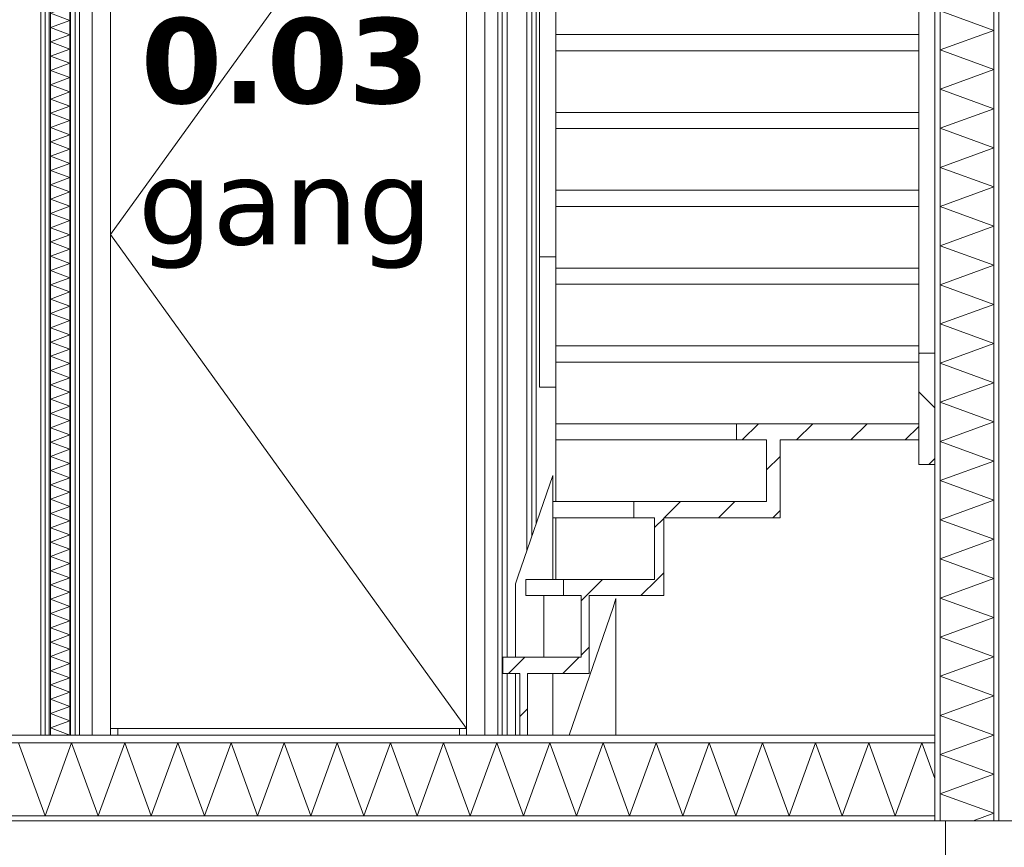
# Model space of a CAD drawing. Header units: millimetres. Extents: x -25778 to 297771, y -21930 to 17454.
# Tile 57 of 109: x 232621 to 234928, y -18992 to -17053. Entities that reach past the tile are written whole.
import ezdxf

# ---------------------------------------------------------------- set-up
doc = ezdxf.new("R2010")
doc.units = ezdxf.units.MM
doc.header["$MEASUREMENT"] = 0
for name, color, linetype in [('New_13 Vloeren op grondslag', 7, 'Continuous'), ('New_13 Vloeren op grondslag Doorsnede-arcering', 7, 'Continuous'), ('New_13 Vloeren op grondslag Laagscheidingslijnen', 7, 'Continuous'), ('New_16 Fundering', 7, 'Continuous'), ('New_16 Fundering Laagscheidingslijnen', 7, 'Continuous'), ('New_22 C Binnenwanden', 7, 'Continuous'), ('New_22 C Binnenwanden Deuren', 7, 'Continuous'), ('New_22 C Binnenwanden Doorsnede-arcering', 7, 'Continuous'), ('New_22 C Binnenwanden Laagscheidingslijnen', 7, 'Continuous'), ('New_24 Trappen', 7, 'Continuous'), ('New_24 Trappen Doorsnede-arcering', 7, 'Continuous'), ('New_24 Trappen Laagscheidingslijnen', 7, 'Continuous'), ('Tekst_dim Algemeen', 7, 'Continuous')]:
    doc.layers.add(name, color=color, linetype=linetype)
doc.styles.add('GENERATED_STYLE_2', font='verdana.ttf')
pattern_1 = [(270, (230440.066, -18728.747), (50, 0), [])]
pattern_2 = [(45, (230440.07, -18728.75), (-63.6396, 63.6396), [])]

# ---------------------------------------------------------------- blocks, each defined once
blk = doc.blocks.new('*X1293', base_point=(230440.1, -18728.7))
at = {"layer": 'New_22 C Binnenwanden Doorsnede-arcering', "color": 7, "linetype": 'Continuous', "lineweight": 0}
for p, q in [((232733, -15817.7), (232693.1, -15832.3)), ((232739.1, -15849), (232693.1, -15832.3)), ((232739.1, -15849), (232693.1, -15865.8)), ((232739.1, -15882.5), (232693.1, -15865.8)), ((232739.1, -15882.5), (232693.1, -15899.2)), ((232739.1, -15916), (232693.1, -15899.2)), ((232739.1, -15916), (232693.1, -15932.7)), ((232739.1, -15949.5), (232693.1, -15932.7)), ((232739.1, -15949.5), (232693.1, -15966.2)), ((232739.1, -15983), (232693.1, -15966.2)), ((232739.1, -15983), (232693.1, -15999.7)), ((232739.1, -16016.4), (232693.1, -15999.7)), ((232739.1, -16016.4), (232693.1, -16033.2)), ((232739.1, -16049.9), (232693.1, -16033.2)), ((232739.1, -16049.9), (232693.1, -16066.7)), ((232739.1, -16083.4), (232693.1, -16066.7)), ((232739.1, -16083.4), (232693.1, -16100.2)), ((232739.1, -16116.9), (232693.1, -16100.2)), ((232739.1, -16116.9), (232693.1, -16133.6)), ((232739.1, -16150.4), (232693.1, -16133.6)), ((232739.1, -16150.4), (232693.1, -16167.1)), ((232739.1, -16183.9), (232693.1, -16167.1)), ((232739.1, -16183.9), (232693.1, -16200.6)), ((232739.1, -16217.4), (232693.1, -16200.6)), ((232739.1, -16217.4), (232693.1, -16234.1)), ((232739.1, -16250.8), (232693.1, -16234.1)), ((232739.1, -16250.8), (232693.1, -16267.6)), ((232739.1, -16284.3), (232693.1, -16267.6)), ((232739.1, -16284.3), (232693.1, -16301.1)), ((232739.1, -16317.8), (232693.1, -16301.1)), ((232739.1, -16317.8), (232693.1, -16334.6)), ((232739.1, -16351.3), (232693.1, -16334.6)), ((232739.1, -16351.3), (232693.1, -16368)), ((232739.1, -16384.8), (232693.1, -16368)), ((232739.1, -16384.8), (232693.1, -16401.5)), ((232739.1, -16418.3), (232693.1, -16401.5)), ((232739.1, -16418.3), (232693.1, -16435)), ((232739.1, -16451.7), (232693.1, -16435)), ((232739.1, -16451.7), (232693.1, -16468.5)), ((232739.1, -16485.2), (232693.1, -16468.5)), ((232739.1, -16485.2), (232693.1, -16502)), ((232739.1, -16518.7), (232693.1, -16502)), ((232739.1, -16518.7), (232693.1, -16535.5)), ((232739.1, -16552.2), (232693.1, -16535.5)), ((232739.1, -16552.2), (232693.1, -16568.9)), ((232739.1, -16585.7), (232693.1, -16568.9)), ((232739.1, -16585.7), (232693.1, -16602.4)), ((232739.1, -16619.2), (232693.1, -16602.4)), ((232739.1, -16619.2), (232693.1, -16635.9)), ((232739.1, -16652.7), (232693.1, -16635.9)), ((232739.1, -16652.7), (232693.1, -16669.4)), ((232739.1, -16686.1), (232693.1, -16669.4)), ((232739.1, -16686.1), (232693.1, -16702.9)), ((232739.1, -16719.6), (232693.1, -16702.9)), ((232739.1, -16719.6), (232693.1, -16736.4)), ((232739.1, -16753.1), (232693.1, -16736.4)), ((232739.1, -16753.1), (232693.1, -16769.9)), ((232739.1, -16786.6), (232693.1, -16769.9)), ((232739.1, -16786.6), (232693.1, -16803.3)), ((232739.1, -16820.1), (232693.1, -16803.3)), ((232739.1, -16820.1), (232693.1, -16836.8)), ((232739.1, -16853.6), (232693.1, -16836.8)), ((232739.1, -16853.6), (232693.1, -16870.3)), ((232739.1, -16887.1), (232693.1, -16870.3)), ((232739.1, -16887.1), (232693.1, -16903.8)), ((232739.1, -16920.5), (232693.1, -16903.8)), ((232739.1, -16920.5), (232693.1, -16937.3)), ((232739.1, -16954), (232693.1, -16937.3)), ((232739.1, -16954), (232693.1, -16970.8)), ((232739.1, -16987.5), (232693.1, -16970.8)), ((232739.1, -16987.5), (232693.1, -17004.3)), ((232739.1, -17021), (232693.1, -17004.3)), ((232739.1, -17021), (232693.1, -17037.7)), ((232739.1, -17054.5), (232693.1, -17037.7)), ((232739.1, -17054.5), (232693.1, -17071.2)), ((232739.1, -17088), (232693.1, -17071.2)), ((232739.1, -17088), (232693.1, -17104.7)), ((232739.1, -17121.5), (232693.1, -17104.7)), ((232739.1, -17121.5), (232693.1, -17138.2)), ((232739.1, -17154.9), (232693.1, -17138.2)), ((232739.1, -17154.9), (232693.1, -17171.7)), ((232739.1, -17188.4), (232693.1, -17171.7)), ((232739.1, -17188.4), (232693.1, -17205.2)), ((232739.1, -17221.9), (232693.1, -17205.2)), ((232739.1, -17221.9), (232693.1, -17238.7)), ((232739.1, -17255.4), (232693.1, -17238.7)), ((232739.1, -17255.4), (232693.1, -17272.1)), ((232739.1, -17288.9), (232693.1, -17272.1)), ((232739.1, -17288.9), (232693.1, -17305.6)), ((232739.1, -17322.4), (232693.1, -17305.6)), ((232739.1, -17322.4), (232693.1, -17339.1)), ((232739.1, -17355.9), (232693.1, -17339.1)), ((232739.1, -17355.9), (232693.1, -17372.6)), ((232739.1, -17389.3), (232693.1, -17372.6)), ((232739.1, -17389.3), (232693.1, -17406.1)), ((232739.1, -17422.8), (232693.1, -17406.1)), ((232739.1, -17422.8), (232693.1, -17439.6)), ((232739.1, -17456.3), (232693.1, -17439.6)), ((232739.1, -17456.3), (232693.1, -17473)), ((232739.1, -17489.8), (232693.1, -17473)), ((232739.1, -17489.8), (232693.1, -17506.5)), ((232739.1, -17523.3), (232693.1, -17506.5)), ((232739.1, -17523.3), (232693.1, -17540)), ((232739.1, -17556.8), (232693.1, -17540)), ((232739.1, -17556.8), (232693.1, -17573.5)), ((232739.1, -17590.2), (232693.1, -17573.5)), ((232739.1, -17590.2), (232693.1, -17607)), ((232739.1, -17623.7), (232693.1, -17607)), ((232739.1, -17623.7), (232693.1, -17640.5)), ((232739.1, -17657.2), (232693.1, -17640.5)), ((232739.1, -17657.2), (232693.1, -17674)), ((232739.1, -17690.7), (232693.1, -17674)), ((232739.1, -17690.7), (232693.1, -17707.4)), ((232739.1, -17724.2), (232693.1, -17707.4)), ((232739.1, -17724.2), (232693.1, -17740.9)), ((232739.1, -17757.7), (232693.1, -17740.9)), ((232739.1, -17757.7), (232693.1, -17774.4)), ((232739.1, -17791.2), (232693.1, -17774.4)), ((232739.1, -17791.2), (232693.1, -17807.9)), ((232739.1, -17824.6), (232693.1, -17807.9)), ((232739.1, -17824.6), (232693.1, -17841.4)), ((232739.1, -17858.1), (232693.1, -17841.4)), ((232739.1, -17858.1), (232693.1, -17874.9)), ((232739.1, -17891.6), (232693.1, -17874.9)), ((232739.1, -17891.6), (232693.1, -17908.4)), ((232739.1, -17925.1), (232693.1, -17908.4)), ((232739.1, -17925.1), (232693.1, -17941.8)), ((232739.1, -17958.6), (232693.1, -17941.8)), ((232739.1, -17958.6), (232693.1, -17975.3)), ((232739.1, -17992.1), (232693.1, -17975.3)), ((232739.1, -17992.1), (232693.1, -18008.8)), ((232739.1, -18025.6), (232693.1, -18008.8)), ((232739.1, -18025.6), (232693.1, -18042.3)), ((232739.1, -18059), (232693.1, -18042.3)), ((232739.1, -18059), (232693.1, -18075.8)), ((232739.1, -18092.5), (232693.1, -18075.8)), ((232739.1, -18092.5), (232693.1, -18109.3)), ((232739.1, -18126), (232693.1, -18109.3)), ((232739.1, -18126), (232693.1, -18142.8)), ((232739.1, -18159.5), (232693.1, -18142.8)), ((232739.1, -18159.5), (232693.1, -18176.2)), ((232739.1, -18193), (232693.1, -18176.2)), ((232739.1, -18193), (232693.1, -18209.7)), ((232739.1, -18226.5), (232693.1, -18209.7)), ((232739.1, -18226.5), (232693.1, -18243.2)), ((232739.1, -18260), (232693.1, -18243.2)), ((232739.1, -18260), (232693.1, -18276.7)), ((232739.1, -18293.4), (232693.1, -18276.7)), ((232739.1, -18293.4), (232693.1, -18310.2)), ((232739.1, -18326.9), (232693.1, -18310.2)), ((232739.1, -18326.9), (232693.1, -18343.7)), ((232739.1, -18360.4), (232693.1, -18343.7)), ((232739.1, -18360.4), (232693.1, -18377.2)), ((232739.1, -18393.9), (232693.1, -18377.2)), ((232739.1, -18393.9), (232693.1, -18410.6)), ((232739.1, -18427.4), (232693.1, -18410.6)), ((232739.1, -18427.4), (232693.1, -18444.1)), ((232739.1, -18460.9), (232693.1, -18444.1)), ((232739.1, -18460.9), (232693.1, -18477.6)), ((232739.1, -18494.3), (232693.1, -18477.6)), ((232739.1, -18494.3), (232693.1, -18511.1)), ((232739.1, -18527.8), (232693.1, -18511.1)), ((232739.1, -18527.8), (232693.1, -18544.6)), ((232739.1, -18561.3), (232693.1, -18544.6)), ((232739.1, -18561.3), (232693.1, -18578.1)), ((232739.1, -18594.8), (232693.1, -18578.1)), ((232739.1, -18594.8), (232693.1, -18611.5)), ((232739.1, -18628.3), (232693.1, -18611.5)), ((232739.1, -18628.3), (232693.1, -18645)), ((232739.1, -18661.8), (232693.1, -18645)), ((232739.1, -18661.8), (232693.1, -18678.5)), ((232739.1, -18695.3), (232693.1, -18678.5)), ((232739.1, -18695.3), (232693.1, -18712)), ((232739.1, -18728.7), (232693.1, -18712))]:
    blk.add_line(p, q, dxfattribs=at)
blk = doc.blocks.new('Section Element_1268_5', base_point=(230440.1, -18728.7))
at = {"layer": 'New_22 C Binnenwanden Doorsnede-arcering', "linetype": 'Continuous', "lineweight": 0, "true_color": 0x000000}
h = blk.add_hatch(dxfattribs=at)
h.set_pattern_fill('325_Houtachtig_plaatmate_E4', color=18, style=0, pattern_type=2)
h.set_pattern_definition(pattern_1)
h.paths.add_polyline_path([(232681.1, -15817.7), (232681.1, -18728.7), (232693.1, -18728.7), (232693.1, -15817.7)])
h = blk.add_hatch(dxfattribs=at)
h.set_pattern_fill('325_Houtachtig_plaatmate_E4', color=18, style=0, pattern_type=2)
h.set_pattern_definition(pattern_1)
h.paths.add_polyline_path([(232751.1, -15817.7), (232739.1, -15817.7), (232739.1, -18728.7), (232751.1, -18728.7)])
at = {"layer": 'New_22 C Binnenwanden', "color": 1, "linetype": 'Continuous', "lineweight": 0}
for p, q in [((232681.1, -15885.7), (232681.1, -18728.7)), ((232751.1, -15885.7), (232751.1, -18728.7))]:
    blk.add_line(p, q, dxfattribs=at)
at = {"layer": 'New_22 C Binnenwanden Laagscheidingslijnen', "color": 1, "linetype": 'Continuous', "lineweight": 0}
for p, q in [((232693.1, -15817.7), (232693.1, -18728.7)), ((232739.1, -15817.7), (232739.1, -18728.7))]:
    blk.add_line(p, q, dxfattribs=at)
at = {"layer": 'New_22 C Binnenwanden Laagscheidingslijnen', "color": 1, "linetype": 'Continuous', "lineweight": 0, "flags": 128}
for points in [[(232681.1, -15817.7), (232681.1, -15829.7), (232681.1, -15873.7), (232681.1, -15885.7)], [(232751.1, -15817.7), (232751.1, -15829.7), (232751.1, -15873.7), (232751.1, -15885.7)]]:
    blk.add_lwpolyline(points, dxfattribs=at)
at = {"layer": 'New_22 C Binnenwanden', "lineweight": 0}
blk.add_blockref('*X1293', (230440.1, -18728.7), dxfattribs=at)
blk = doc.blocks.new('*X1299', base_point=(230440.1, -18728.7))
at = {"layer": 'New_22 C Binnenwanden Doorsnede-arcering', "color": 7, "linetype": 'Continuous', "lineweight": 0}
for p, q in [((234903.1, -17077.8), (234777.1, -17031.9)), ((234903.1, -17077.8), (234777.1, -17123.6)), ((234903.1, -17169.5), (234777.1, -17123.6)), ((234903.1, -17169.5), (234777.1, -17215.4)), ((234903.1, -17261.2), (234777.1, -17215.4)), ((234903.1, -17261.2), (234777.1, -17307.1)), ((234903.1, -17352.9), (234777.1, -17307.1)), ((234903.1, -17352.9), (234777.1, -17398.8)), ((234903.1, -17444.7), (234777.1, -17398.8)), ((234903.1, -17444.7), (234777.1, -17490.5)), ((234903.1, -17536.4), (234777.1, -17490.5)), ((234903.1, -17536.4), (234777.1, -17582.2)), ((234903.1, -17628.1), (234777.1, -17582.2)), ((234903.1, -17628.1), (234777.1, -17674)), ((234903.1, -17719.8), (234777.1, -17674)), ((234903.1, -17719.8), (234777.1, -17765.7)), ((234903.1, -17811.5), (234777.1, -17765.7)), ((234903.1, -17811.5), (234777.1, -17857.4)), ((234903.1, -17903.3), (234777.1, -17857.4)), ((234903.1, -17903.3), (234777.1, -17949.1)), ((234903.1, -17995), (234777.1, -17949.1)), ((234903.1, -17995), (234777.1, -18040.8)), ((234903.1, -18086.7), (234777.1, -18040.8)), ((234903.1, -18086.7), (234777.1, -18132.6)), ((234903.1, -18178.4), (234777.1, -18132.6)), ((234903.1, -18178.4), (234777.1, -18224.3)), ((234903.1, -18270.1), (234777.1, -18224.3)), ((234903.1, -18270.1), (234777.1, -18316)), ((234903.1, -18361.9), (234777.1, -18316)), ((234903.1, -18361.9), (234777.1, -18407.7)), ((234903.1, -18453.6), (234777.1, -18407.7)), ((234903.1, -18453.6), (234777.1, -18499.4)), ((234903.1, -18545.3), (234777.1, -18499.4)), ((234903.1, -18545.3), (234777.1, -18591.2)), ((234903.1, -18637), (234777.1, -18591.2)), ((234903.1, -18637), (234777.1, -18682.9)), ((234903.1, -18728.7), (234777.1, -18682.9)), ((234903.1, -18728.7), (234777.1, -18774.6)), ((234903.1, -18820.5), (234777.1, -18774.6)), ((234903.1, -18820.5), (234777.1, -18866.3)), ((234903.1, -18912.2), (234777.1, -18866.3)), ((234903.1, -18912.2), (234854.8, -18929.7))]:
    blk.add_line(p, q, dxfattribs=at)
blk = doc.blocks.new('Section Element_1272_5', base_point=(230440.1, -18728.7))
at = {"layer": 'New_22 C Binnenwanden Doorsnede-arcering', "linetype": 'Continuous', "lineweight": 0, "true_color": 0x000000}
h = blk.add_hatch(dxfattribs=at)
h.set_pattern_fill('325_Houtachtig_plaatmate_E4', color=18, style=0, pattern_type=2)
h.set_pattern_definition(pattern_1)
h.paths.add_polyline_path([(234777.1, -15628.7), (234765.1, -15628.7), (234765.1, -18929.7), (234777.1, -18929.7)])
h = blk.add_hatch(dxfattribs=at)
h.set_pattern_fill('325_Houtachtig_plaatmate_E4', color=18, style=0, pattern_type=2)
h.set_pattern_definition(pattern_1)
h.paths.add_polyline_path([(234915.1, -15628.7), (234903.1, -15628.7), (234903.1, -18929.7), (234915.1, -18929.7)])
at = {"layer": 'New_22 C Binnenwanden', "color": 1, "linetype": 'Continuous', "lineweight": 0}
for p, q in [((234765.1, -15628.7), (234765.1, -17833.9)), ((234915.1, -15628.7), (234915.1, -18929.7)), ((234765.1, -18095), (234765.1, -18728.7))]:
    blk.add_line(p, q, dxfattribs=at)
at = {"layer": 'New_22 C Binnenwanden', "color": 1, "linetype": 'Continuous', "lineweight": 0, "flags": 128}
blk.add_lwpolyline([(234790.1, -18929.7), (234777.1, -18929.7), (234765.1, -18929.7)], dxfattribs=at)
at = {"layer": 'New_22 C Binnenwanden Laagscheidingslijnen', "color": 1, "linetype": 'Continuous', "lineweight": 0}
for p, q in [((234777.1, -15628.7), (234777.1, -18929.7)), ((234903.1, -15628.7), (234903.1, -18929.7)), ((234765.1, -17833.9), (234765.1, -18095))]:
    blk.add_line(p, q, dxfattribs=at)
at = {"layer": 'New_22 C Binnenwanden Laagscheidingslijnen', "color": 1, "linetype": 'Continuous', "lineweight": 0, "flags": 128}
blk.add_lwpolyline([(234765.1, -18728.7), (234765.1, -18746.7), (234765.1, -18917.7), (234765.1, -18929.7)], dxfattribs=at)
at = {"layer": 'New_22 C Binnenwanden', "lineweight": 0}
blk.add_blockref('*X1299', (230440.1, -18728.7), dxfattribs=at)
blk = doc.blocks.new('*X1351', base_point=(230440.1, -18728.7))
at = {"layer": 'New_13 Vloeren op grondslag Doorsnede-arcering', "color": 7, "linetype": 'Continuous', "lineweight": 0}
for p, q in [((232680.7, -18917.7), (232618.4, -18746.7)), ((232680.7, -18917.7), (232742.9, -18746.7)), ((232805.1, -18917.7), (232742.9, -18746.7)), ((232805.1, -18917.7), (232867.4, -18746.7)), ((232929.6, -18917.7), (232867.4, -18746.7)), ((232929.6, -18917.7), (232991.9, -18746.7)), ((233054.1, -18917.7), (232991.9, -18746.7)), ((233054.1, -18917.7), (233116.3, -18746.7)), ((233178.6, -18917.7), (233116.3, -18746.7)), ((233178.6, -18917.7), (233240.8, -18746.7)), ((233303.1, -18917.7), (233240.8, -18746.7)), ((233303.1, -18917.7), (233365.3, -18746.7)), ((233427.5, -18917.7), (233365.3, -18746.7)), ((233427.5, -18917.7), (233489.8, -18746.7)), ((233552, -18917.7), (233489.8, -18746.7)), ((233552, -18917.7), (233614.3, -18746.7)), ((233676.5, -18917.7), (233614.3, -18746.7)), ((233676.5, -18917.7), (233738.7, -18746.7)), ((233801, -18917.7), (233738.7, -18746.7)), ((233801, -18917.7), (233863.2, -18746.7)), ((233925.4, -18917.7), (233863.2, -18746.7)), ((233925.4, -18917.7), (233987.7, -18746.7)), ((234049.9, -18917.7), (233987.7, -18746.7)), ((234049.9, -18917.7), (234112.2, -18746.7)), ((234174.4, -18917.7), (234112.2, -18746.7)), ((234174.4, -18917.7), (234236.6, -18746.7)), ((234298.9, -18917.7), (234236.6, -18746.7)), ((234298.9, -18917.7), (234361.1, -18746.7)), ((234423.4, -18917.7), (234361.1, -18746.7)), ((234423.4, -18917.7), (234485.6, -18746.7)), ((234547.8, -18917.7), (234485.6, -18746.7)), ((234547.8, -18917.7), (234610.1, -18746.7)), ((234672.3, -18917.7), (234610.1, -18746.7)), ((234672.3, -18917.7), (234734.6, -18746.7)), ((234765.1, -18830.6), (234734.6, -18746.7))]:
    blk.add_line(p, q, dxfattribs=at)
blk = doc.blocks.new('Section Element_1304_5', base_point=(230440.1, -18728.7))
at = {"layer": 'New_13 Vloeren op grondslag Doorsnede-arcering', "linetype": 'Continuous', "lineweight": 0, "true_color": 0x000000}
h = blk.add_hatch(dxfattribs=at)
h.set_pattern_fill('325_Houtachtig_plaatmate_E4', color=18, style=0, pattern_type=2)
h.set_pattern_definition([(0, (230440.066, -18728.747), (0, 50), [])])
h.paths.add_polyline_path([(230615.1, -18746.7), (234765.1, -18746.7), (234765.1, -18728.7), (230615.1, -18728.7)])
h = blk.add_hatch(dxfattribs=at)
h.set_pattern_fill('720_Gips_0005', color=18, style=0, pattern_type=2)
h.set_pattern_definition([(0, (230440.07, -18728.75), (0, 173.205), [0, -100]), (0, (230490.07, -18642.14), (0, 173.205), [0, -100])])
h.paths.add_polyline_path([(230615.1, -18929.7), (234765.1, -18929.7), (234765.1, -18917.7), (230615.1, -18917.7)])
at = {"layer": 'New_13 Vloeren op grondslag', "color": 9, "linetype": 'Continuous', "lineweight": 0}
for p, q in [((232681.1, -18728.7), (230615.1, -18728.7)), ((233792.9, -18728.7), (232751.1, -18728.7)), ((234765.1, -18728.7), (233810.9, -18728.7)), ((234765.1, -18929.7), (230615.1, -18929.7))]:
    blk.add_line(p, q, dxfattribs=at)
at = {"layer": 'New_13 Vloeren op grondslag Laagscheidingslijnen', "color": 9, "linetype": 'Continuous', "lineweight": 0}
for p, q in [((234765.1, -18746.7), (230615.1, -18746.7)), ((233810.9, -18728.7), (233792.9, -18728.7)), ((234765.1, -18917.7), (230615.1, -18917.7))]:
    blk.add_line(p, q, dxfattribs=at)
at = {"layer": 'New_13 Vloeren op grondslag Laagscheidingslijnen', "color": 9, "linetype": 'Continuous', "lineweight": 0, "flags": 128}
blk.add_lwpolyline([(232751.1, -18728.7), (232739.1, -18728.7), (232693.1, -18728.7), (232681.1, -18728.7)], dxfattribs=at)
at = {"layer": 'New_13 Vloeren op grondslag', "lineweight": 0}
blk.add_blockref('*X1351', (230440.1, -18728.7), dxfattribs=at)
blk = doc.blocks.new('Section Element_1331_5', base_point=(230440.1, -18728.7))
at = {"layer": 'New_22 C Binnenwanden Deuren', "color": 7, "linetype": 'Continuous', "lineweight": 0}
for p, q in [((232681.1, -16118.7), (232671.1, -16118.7)), ((232671.1, -16118.7), (232671.1, -16178.7)), ((232761.1, -16118.7), (232751.1, -16118.7)), ((232761.1, -16118.7), (232761.1, -16178.7)), ((232671.1, -16178.7), (232671.1, -18728.7)), ((232761.1, -16178.7), (232761.1, -18728.7)), ((232761.2, -16398.7), (232761.2, -17556.2)), ((232761.2, -18713.7), (232761.2, -17556.2))]:
    blk.add_line(p, q, dxfattribs=at)
blk = doc.blocks.new('Section Element_1404_5', base_point=(230440.1, -18728.7))
at = {"layer": 'New_24 Trappen Doorsnede-arcering', "linetype": 'Continuous', "lineweight": 0, "true_color": 0x000000}
h = blk.add_hatch(dxfattribs=at)
h.set_pattern_fill('310_Naaldhout__01__0005', color=18, style=0, pattern_type=2)
h.set_pattern_definition(pattern_2)
h.paths.add_polyline_path([(233792.9, -18584.4), (233792.9, -18728.7), (233810.9, -18728.7), (233810.9, -18584.4)])
at = {"layer": 'New_24 Trappen', "color": 2, "linetype": 'Continuous', "lineweight": 0}
for p, q in [((233792.9, -18584.4), (233792.9, -18728.7)), ((233810.9, -18584.4), (233810.9, -18728.7))]:
    blk.add_line(p, q, dxfattribs=at)
blk = doc.blocks.new('Section Element_1405_5', base_point=(230440.1, -18728.7))
at = {"layer": 'New_24 Trappen Doorsnede-arcering', "linetype": 'Continuous', "lineweight": 0, "true_color": 0x000000}
h = blk.add_hatch(dxfattribs=at)
h.set_pattern_fill('310_Naaldhout__01__0005', color=18, style=0, pattern_type=2)
h.set_pattern_definition(pattern_2)
h.paths.add_polyline_path([(233752.9, -18584.4), (233955.3, -18584.4), (233955.3, -18546.4), (233752.9, -18546.4)])
at = {"layer": 'New_24 Trappen', "color": 2, "linetype": 'Continuous', "lineweight": 0}
for p, q in [((233752.9, -18546.4), (233752.9, -18584.4)), ((233936.5, -18546.4), (233752.9, -18546.4)), ((233955.3, -18546.4), (233955.3, -18584.4)), ((233792.9, -18584.4), (233752.9, -18584.4)), ((233955.3, -18584.4), (233810.9, -18584.4))]:
    blk.add_line(p, q, dxfattribs=at)
blk = doc.blocks.new('Section Element_1406_5', base_point=(230440.1, -18728.7))
at = {"layer": 'New_24 Trappen Doorsnede-arcering', "linetype": 'Continuous', "lineweight": 0, "true_color": 0x000000}
h = blk.add_hatch(dxfattribs=at)
h.set_pattern_fill('310_Naaldhout__01__0005', color=18, style=0, pattern_type=2)
h.set_pattern_definition(pattern_2)
h.paths.add_polyline_path([(233936.5, -18402), (233936.5, -18546.4), (233955.3, -18546.4), (233955.3, -18402)])
at = {"layer": 'New_24 Trappen', "color": 149, "linetype": 'Continuous', "lineweight": 0, "true_color": 0x3c4244}
blk.add_line((233848.8, -18546.4), (233848.8, -18402), dxfattribs=at)
at = {"layer": 'New_24 Trappen', "color": 2, "linetype": 'Continuous', "lineweight": 0}
for p, q in [((233936.5, -18402), (233936.5, -18546.4)), ((233955.3, -18402), (233955.3, -18546.4))]:
    blk.add_line(p, q, dxfattribs=at)
blk = doc.blocks.new('Section Element_1407_5', base_point=(230440.1, -18728.7))
at = {"layer": 'New_24 Trappen Doorsnede-arcering', "linetype": 'Continuous', "lineweight": 0, "true_color": 0x000000}
h = blk.add_hatch(dxfattribs=at)
h.set_pattern_fill('310_Naaldhout__01__0005', color=18, style=0, pattern_type=2)
h.set_pattern_definition(pattern_2)
h.paths.add_polyline_path([(233894.7, -18402), (234129.7, -18402), (234129.7, -18364), (233894.7, -18364)])
at = {"layer": 'New_24 Trappen', "color": 149, "linetype": 'Continuous', "lineweight": 0, "true_color": 0x3c4244}
for p, q in [((233806.9, -18364), (233894.7, -18364)), ((233806.9, -18402), (233806.9, -18364)), ((233806.9, -18402), (233894.7, -18402))]:
    blk.add_line(p, q, dxfattribs=at)
at = {"layer": 'New_24 Trappen', "color": 2, "linetype": 'Continuous', "lineweight": 0}
for p, q in [((233894.7, -18364), (233894.7, -18402)), ((234108.1, -18364), (233894.7, -18364)), ((234129.7, -18364), (234129.7, -18402)), ((233936.5, -18402), (233894.7, -18402)), ((234129.7, -18402), (233955.3, -18402))]:
    blk.add_line(p, q, dxfattribs=at)
blk = doc.blocks.new('Section Element_1408_5', base_point=(230440.1, -18728.7))
at = {"layer": 'New_24 Trappen Doorsnede-arcering', "linetype": 'Continuous', "lineweight": 0, "true_color": 0x000000}
h = blk.add_hatch(dxfattribs=at)
h.set_pattern_fill('310_Naaldhout__01__0005', color=18, style=0, pattern_type=2)
h.set_pattern_definition(pattern_2)
h.paths.add_polyline_path([(234108.1, -18219.7), (234108.1, -18364), (234129.7, -18364), (234129.7, -18219.7)])
at = {"layer": 'New_24 Trappen', "color": 149, "linetype": 'Continuous', "lineweight": 0, "true_color": 0x3c4244}
blk.add_line((233877.1, -18364), (233877.1, -18219.7), dxfattribs=at)
at = {"layer": 'New_24 Trappen', "color": 2, "linetype": 'Continuous', "lineweight": 0}
for p, q in [((234108.1, -18219.7), (234108.1, -18364)), ((234129.7, -18219.7), (234129.7, -18364))]:
    blk.add_line(p, q, dxfattribs=at)
blk = doc.blocks.new('Section Element_1409_5', base_point=(230440.1, -18728.7))
at = {"layer": 'New_24 Trappen Doorsnede-arcering', "linetype": 'Continuous', "lineweight": 0, "true_color": 0x000000}
h = blk.add_hatch(dxfattribs=at)
h.set_pattern_fill('310_Naaldhout__01__0005', color=18, style=0, pattern_type=2)
h.set_pattern_definition(pattern_2)
h.paths.add_polyline_path([(234060.1, -18219.7), (234402.3, -18219.7), (234402.3, -18181.7), (234060.1, -18181.7)])
at = {"layer": 'New_24 Trappen', "color": 149, "linetype": 'Continuous', "lineweight": 0, "true_color": 0x3c4244}
for p, q in [((233870, -18181.7), (234060.1, -18181.7)), ((233870, -18219.7), (233870, -18181.7)), ((233870, -18219.7), (234060.1, -18219.7))]:
    blk.add_line(p, q, dxfattribs=at)
at = {"layer": 'New_24 Trappen', "color": 2, "linetype": 'Continuous', "lineweight": 0}
for p, q in [((234060.1, -18181.7), (234060.1, -18219.7)), ((234370.7, -18181.7), (234060.1, -18181.7)), ((234402.3, -18181.7), (234402.3, -18219.7)), ((234108.1, -18219.7), (234060.1, -18219.7)), ((234402.3, -18219.7), (234129.7, -18219.7))]:
    blk.add_line(p, q, dxfattribs=at)
blk = doc.blocks.new('Section Element_1410_5', base_point=(230440.1, -18728.7))
at = {"layer": 'New_24 Trappen Doorsnede-arcering', "linetype": 'Continuous', "lineweight": 0, "true_color": 0x000000}
h = blk.add_hatch(dxfattribs=at)
h.set_pattern_fill('310_Naaldhout__01__0005', color=18, style=0, pattern_type=2)
h.set_pattern_definition(pattern_2)
h.paths.add_polyline_path([(234370.7, -18037.3), (234370.7, -18181.7), (234402.3, -18181.7), (234402.3, -18037.3)])
at = {"layer": 'New_24 Trappen', "color": 149, "linetype": 'Continuous', "lineweight": 0, "true_color": 0x3c4244}
blk.add_line((233877.1, -18181.7), (233877.1, -18037.3), dxfattribs=at)
at = {"layer": 'New_24 Trappen', "color": 2, "linetype": 'Continuous', "lineweight": 0}
for p, q in [((234370.7, -18037.3), (234370.7, -18181.7)), ((234402.3, -18037.3), (234402.3, -18181.7))]:
    blk.add_line(p, q, dxfattribs=at)
blk = doc.blocks.new('Section Element_1411_5', base_point=(230440.1, -18728.7))
at = {"layer": 'New_24 Trappen Doorsnede-arcering', "linetype": 'Continuous', "lineweight": 0, "true_color": 0x000000}
h = blk.add_hatch(dxfattribs=at)
h.set_pattern_fill('310_Naaldhout__01__0005', color=18, style=0, pattern_type=2)
h.set_pattern_definition(pattern_2)
h.paths.add_polyline_path([(234300.6, -18037.3), (234727.1, -18037.3), (234727.1, -17999.3), (234300.6, -17999.3)])
at = {"layer": 'New_24 Trappen', "color": 149, "linetype": 'Continuous', "lineweight": 0, "true_color": 0x3c4244}
for p, q in [((233877.1, -17999.3), (234300.6, -17999.3)), ((233877.1, -18037.3), (233877.1, -17999.3)), ((233877.1, -18037.3), (234300.6, -18037.3))]:
    blk.add_line(p, q, dxfattribs=at)
at = {"layer": 'New_24 Trappen', "color": 2, "linetype": 'Continuous', "lineweight": 0}
for p, q in [((234300.6, -17999.3), (234300.6, -18037.3)), ((234727.1, -17999.3), (234300.6, -17999.3)), ((234370.7, -18037.3), (234300.6, -18037.3)), ((234727.1, -18037.3), (234402.3, -18037.3))]:
    blk.add_line(p, q, dxfattribs=at)
blk = doc.blocks.new('Section Element_1412_5', base_point=(230440.1, -18728.7))
at = {"layer": 'New_24 Trappen', "color": 149, "linetype": 'Continuous', "lineweight": 0, "true_color": 0x3c4244}
blk.add_line((233877.1, -17999.3), (233877.1, -17855), dxfattribs=at)
blk = doc.blocks.new('Section Element_1413_5', base_point=(230440.1, -18728.7))
at = {"layer": 'New_24 Trappen', "color": 149, "linetype": 'Continuous', "lineweight": 0, "true_color": 0x3c4244}
for p, q in [((233877.1, -17817), (234727.1, -17817)), ((233877.1, -17855), (233877.1, -17817)), ((233877.1, -17855), (234727.1, -17855))]:
    blk.add_line(p, q, dxfattribs=at)
blk = doc.blocks.new('Section Element_1415_5', base_point=(230440.1, -18728.7))
at = {"layer": 'New_24 Trappen', "color": 149, "linetype": 'Continuous', "lineweight": 0, "true_color": 0x3c4244}
for p, q in [((233877.1, -17634.6), (234727.1, -17634.6)), ((233877.1, -17672.6), (233877.1, -17634.6)), ((233877.1, -17672.6), (234727.1, -17672.6))]:
    blk.add_line(p, q, dxfattribs=at)
blk = doc.blocks.new('Section Element_1417_5', base_point=(230440.1, -18728.7))
at = {"layer": 'New_24 Trappen', "color": 149, "linetype": 'Continuous', "lineweight": 0, "true_color": 0x3c4244}
for p, q in [((233877.1, -17452.3), (234727.1, -17452.3)), ((233877.1, -17490.3), (234727.1, -17490.3))]:
    blk.add_line(p, q, dxfattribs=at)
blk = doc.blocks.new('Section Element_1419_5', base_point=(230440.1, -18728.7))
at = {"layer": 'New_24 Trappen', "color": 149, "linetype": 'Continuous', "lineweight": 0, "true_color": 0x3c4244}
for p, q in [((233877.1, -17269.9), (234727.1, -17269.9)), ((233877.1, -17307.9), (234727.1, -17307.9))]:
    blk.add_line(p, q, dxfattribs=at)
blk = doc.blocks.new('Section Element_1421_5', base_point=(230440.1, -18728.7))
at = {"layer": 'New_24 Trappen', "color": 149, "linetype": 'Continuous', "lineweight": 0, "true_color": 0x3c4244}
for p, q in [((233877.1, -17087.6), (234727.1, -17087.6)), ((233877.1, -17125.6), (234727.1, -17125.6))]:
    blk.add_line(p, q, dxfattribs=at)
blk = doc.blocks.new('Section Element_1437_5', base_point=(230440.1, -18728.7))
at = {"layer": 'New_24 Trappen', "color": 149, "linetype": 'Continuous', "lineweight": 0, "true_color": 0x3c4244}
for p, q in [((233839.1, -16514.5), (233877.1, -16514.5)), ((233839.1, -16707.5), (233839.1, -16514.5)), ((233877.1, -16707.5), (233877.1, -16514.5)), ((233839.1, -16889.8), (233839.1, -16707.5)), ((233877.1, -16889.8), (233877.1, -16707.5)), ((233839.1, -17072.2), (233839.1, -16889.8)), ((233877.1, -17072.2), (233877.1, -16889.8)), ((233839.1, -17254.5), (233839.1, -17072.2)), ((233877.1, -17254.5), (233877.1, -17072.2)), ((233839.1, -17436.9), (233839.1, -17254.5)), ((233877.1, -17436.9), (233877.1, -17254.5)), ((233839.1, -17608.7), (233839.1, -17436.9)), ((233877.1, -17608.7), (233877.1, -17436.9)), ((233839.1, -17913.9), (233839.1, -17608.7)), ((233839.1, -17608.7), (233877.1, -17608.7)), ((233877.1, -17608.7), (233877.1, -17634.6)), ((233877.1, -17672.6), (233877.1, -17817)), ((233877.1, -17913.9), (233839.1, -17913.9)), ((233787.9, -18357.9), (233870, -18120.5)), ((233870, -18120.5), (233870, -18181.7)), ((233870, -18219.7), (233870, -18364)), ((233782.9, -18374.6), (233787.9, -18357.9)), ((233782.9, -18546.4), (233782.9, -18374.6)), ((234017.9, -18408.7), (234011.7, -18429.7)), ((234017.9, -18728.7), (234017.9, -18408.7)), ((234011.7, -18429.7), (233908.3, -18728.7)), ((233782.9, -18728.7), (233782.9, -18584.4)), ((233870, -18584.4), (233870, -18728.7))]:
    blk.add_line(p, q, dxfattribs=at)
blk = doc.blocks.new('Section Element_1438_5', base_point=(230440.1, -18728.7))
at = {"layer": 'New_24 Trappen Doorsnede-arcering', "linetype": 'Continuous', "lineweight": 0, "true_color": 0x000000}
h = blk.add_hatch(dxfattribs=at)
h.set_pattern_fill('305_Loofhout__01__0005', color=18, style=0, pattern_type=2)
h.set_pattern_definition([(45, (230440.07, -18728.75), (-141.421, 141.421), []), (135, (230440.07, -18728.75), (141.421, 141.421), [])])
h.paths.add_polyline_path([(234765.1, -17833.9), (234727.1, -17833.9), (234727.1, -18095), (234765.1, -18095)])
at = {"layer": 'New_24 Trappen', "color": 149, "linetype": 'Continuous', "lineweight": 0, "true_color": 0x3c4244}
for p, q in [((234566.3, -15993.5), (234572.6, -15974.5)), ((234765.1, -16027.8), (234572.6, -15974.5)), ((234733.1, -16028.9), (234572.6, -15974.5)), ((234514.6, -16148.6), (234553.6, -16031.5)), ((234689.1, -16161.1), (234733.1, -16028.9)), ((234727.1, -16157.4), (234733.1, -16028.9)), ((234727.1, -16340.8), (234727.1, -16157.4)), ((234727.1, -16524.2), (234727.1, -16340.8)), ((234727.1, -16707.5), (234727.1, -16524.2)), ((234727.1, -16889.8), (234727.1, -16707.5)), ((234727.1, -17072.2), (234727.1, -16889.8)), ((234727.1, -17254.5), (234727.1, -17072.2)), ((234727.1, -17436.9), (234727.1, -17254.5)), ((234727.1, -17618.1), (234727.1, -17436.9)), ((234727.1, -17799.3), (234727.1, -17618.1)), ((234727.1, -17833.9), (234727.1, -17799.3))]:
    blk.add_line(p, q, dxfattribs=at)
at = {"layer": 'New_24 Trappen', "color": 2, "linetype": 'Continuous', "lineweight": 0}
for p, q in [((234727.1, -17833.9), (234727.1, -17999.3)), ((234765.1, -17833.9), (234727.1, -17833.9)), ((234727.1, -18037.3), (234727.1, -18095)), ((234765.1, -18095), (234727.1, -18095))]:
    blk.add_line(p, q, dxfattribs=at)
at = {"layer": 'New_24 Trappen Laagscheidingslijnen', "color": 2, "linetype": 'Continuous', "lineweight": 0}
blk.add_line((234727.1, -17999.3), (234727.1, -18037.3), dxfattribs=at)
blk = doc.blocks.new('Section Element_1441_5', base_point=(230440.1, -18728.7))
at = {"layer": 'New_22 C Binnenwanden', "color": 149, "linetype": 'Continuous', "lineweight": 0, "true_color": 0x3c4244}
for p, q in [((233752.9, -15829.7), (233763.1, -15829.7)), ((233763.1, -15829.7), (233809.1, -15829.7)), ((233763.1, -18546.4), (233763.1, -15829.7)), ((233809.1, -15829.7), (233821.1, -15829.7)), ((233809.1, -18296.7), (233809.1, -15829.7)), ((233821.1, -15829.7), (233821.1, -18262)), ((233751.1, -18728.7), (233751.1, -15885.7)), ((233763.1, -18728.7), (233763.1, -18584.4))]:
    blk.add_line(p, q, dxfattribs=at)
blk = doc.blocks.new('Section Element_1829_5', base_point=(230440.1, -18728.7))
at = {"layer": 'New_22 C Binnenwanden Deuren', "color": 7, "linetype": 'Continuous', "lineweight": 0}
for p, q in [((232791.1, -16118.7), (232791.1, -16178.7)), ((233711.1, -16118.7), (232791.1, -16118.7)), ((233711.1, -16178.7), (233711.1, -16118.7)), ((232791.1, -16178.7), (232791.1, -18728.7)), ((232851.1, -16365.7), (232851.1, -16178.7)), ((232851.1, -16178.7), (233651.1, -16178.7)), ((233651.1, -16178.7), (233651.1, -16365.7)), ((233711.1, -18728.7), (233711.1, -16178.7)), ((233651.1, -16365.7), (232851.1, -16365.7)), ((233668.1, -16398.7), (232834.1, -17556.2)), ((232834.1, -18713.7), (232834.1, -16398.7)), ((232834.1, -16398.7), (233668.1, -16398.7)), ((233668.1, -16398.7), (233668.1, -18713.7)), ((233668.1, -18713.7), (232834.1, -17556.2)), ((232834.1, -18713.7), (232834.1, -18728.7)), ((233668.1, -18713.7), (232834.1, -18713.7)), ((232851.1, -18728.7), (232851.1, -18713.7)), ((233651.1, -18713.7), (233651.1, -18728.7)), ((233668.1, -18728.7), (233668.1, -18713.7))]:
    blk.add_line(p, q, dxfattribs=at)
blk = doc.blocks.new('Section Element_1835_5', base_point=(230440.1, -18728.7))
at = {"layer": 'New_22 C Binnenwanden Deuren', "color": 7, "linetype": 'Continuous', "lineweight": 0}
for p, q in [((233741.1, -16118.7), (233741.1, -16178.7)), ((233741.1, -16118.7), (233751.1, -16118.7)), ((233821.1, -16118.7), (233831.1, -16118.7)), ((233831.1, -16118.7), (233831.1, -16178.7)), ((233741.1, -16178.7), (233741.1, -18728.7)), ((233831.1, -16178.7), (233831.1, -18233.1)), ((233741, -16398.7), (233741, -17556.2)), ((233741, -18713.7), (233741, -17556.2))]:
    blk.add_line(p, q, dxfattribs=at)
blk = doc.blocks.new('Section Element_1840_5', base_point=(230440.1, -18728.7))
at = {"layer": 'New_16 Fundering', "color": 2, "linetype": 'Continuous', "lineweight": 0}
for p, q in [((234790.1, -18929.7), (234790.1, -19429.7)), ((234965.1, -18929.7), (234915.1, -18929.7)), ((235090.1, -18929.7), (235090.1, -19429.7)), ((235090.1, -19429.7), (234790.1, -19429.7))]:
    blk.add_line(p, q, dxfattribs=at)
at = {"layer": 'New_16 Fundering Laagscheidingslijnen', "color": 2, "linetype": 'Continuous', "lineweight": 0, "flags": 128}
for points in [[(234915.1, -18929.7), (234903.1, -18929.7), (234790.1, -18929.7)], [(235090.1, -18929.7), (234977.1, -18929.7), (234965.1, -18929.7)]]:
    blk.add_lwpolyline(points, dxfattribs=at)

msp = doc.modelspace()

# ---------------------------------------------------------------- block references
at = {"layer": 'New_13 Vloeren op grondslag', "lineweight": 0}
msp.add_blockref('Section Element_1304_5', (230440.1, -18728.7), dxfattribs=at)
at = {"layer": 'New_16 Fundering', "lineweight": 0}
msp.add_blockref('Section Element_1840_5', (230440.1, -18728.7), dxfattribs=at)
at = {"layer": 'New_22 C Binnenwanden', "lineweight": 0}
for name in ['Section Element_1272_5', 'Section Element_1268_5', 'Section Element_1441_5']:
    msp.add_blockref(name, (230440.1, -18728.7), dxfattribs=at)
at = {"layer": 'New_22 C Binnenwanden Deuren', "lineweight": 0}
for name in ['Section Element_1331_5', 'Section Element_1829_5', 'Section Element_1835_5']:
    msp.add_blockref(name, (230440.1, -18728.7), dxfattribs=at)
at = {"layer": 'New_24 Trappen', "lineweight": 0}
for name in ['Section Element_1438_5', 'Section Element_1437_5', 'Section Element_1421_5', 'Section Element_1419_5', 'Section Element_1417_5', 'Section Element_1415_5', 'Section Element_1413_5', 'Section Element_1412_5', 'Section Element_1411_5', 'Section Element_1410_5', 'Section Element_1409_5', 'Section Element_1408_5', 'Section Element_1407_5', 'Section Element_1406_5', 'Section Element_1405_5', 'Section Element_1404_5']:
    msp.add_blockref(name, (230440.1, -18728.7), dxfattribs=at)

# ---------------------------------------------------------------- texts
at = {"layer": 'Tekst_dim Algemeen', "color": 9, "linetype": 'Continuous', "lineweight": 0, "insert": (233243.3, -17342.4), "char_height": 200, "attachment_point": 5, "line_spacing_factor": 0.991974, "style": 'GENERATED_STYLE_2'}
msp.add_mtext('\\A1;{\\pqc;\\fVerdana|b1|i0|c0|p0;\\W1.000000;0.03\\P\\pqc;\\fVerdana|b0|i0|c0|p0;\\W1.000000;gang}', dxfattribs=at)

doc.saveas('drawing.dxf')
